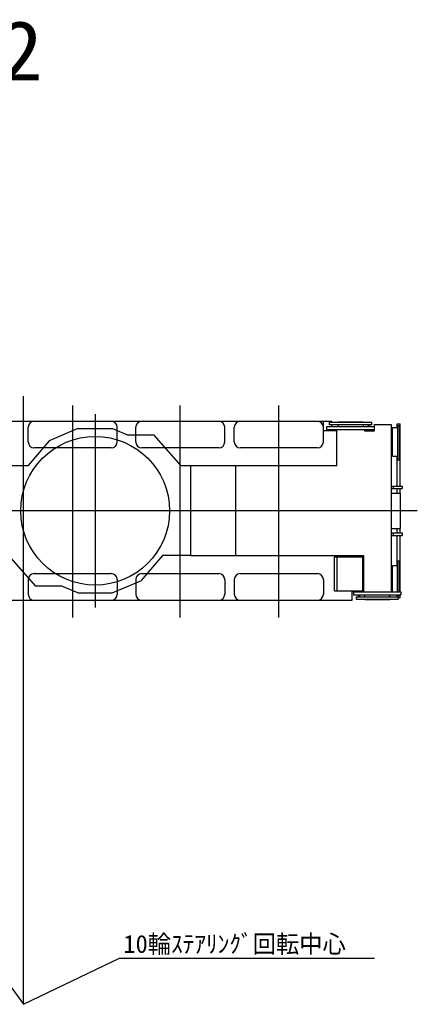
# Model space of a CAD drawing. Extents: x 1292 to 96515, y -55444 to 58338.
# Tile 72 of 80: x 33237 to 39892, y 41846 to 58338. Entities that reach past the tile are written whole.
import ezdxf

# ---------------------------------------------------------------- set-up
doc = ezdxf.new("R2010")
doc.units = 0
doc.header["$PDMODE"] = 35
doc.layers.get('0').update_dxf_attribs({"linetype": 'CONTINUOUS'})

msp = doc.modelspace()

# ---------------------------------------------------------------- linework, layer by layer
at = {"color": 151, "linetype": 'Continuous'}
for p, q in [((33299.39, 41847.48), (33299.39, 52032.63)), ((26274.37, 51452.64), (33299.39, 41847.48)), ((33299.39, 41847.48), (34905.03, 42617.7)), ((34905.03, 42617.7), (39178.34, 42617.7))]:
    msp.add_line(p, q, dxfattribs=at)
at = {"color": 104, "linetype": 'Continuous'}
for p, q in [((34124.37, 48325.54), (34124.37, 51874.34)), ((35924.37, 48325.54), (35924.37, 51874.34)), ((37574.37, 48325.54), (37574.37, 51874.34)), ((34499.37, 51732.4), (34499.37, 48494.1)), ((29544.37, 51613.25), (38462.17, 51613.25)), ((33379.37, 51265.75), (33379.37, 51510.75)), ((34769.37, 51610.75), (33479.37, 51610.75)), ((34212.37, 51488.25), (33732.27, 51285.55)), ((34212.37, 51488.25), (34789.37, 51488.25)), ((34789.37, 51488.25), (35054.37, 51378.25)), ((34869.37, 51265.75), (34869.37, 51510.75)), ((35179.37, 51265.75), (35179.37, 51510.75)), ((36569.37, 51610.75), (35279.37, 51610.75)), ((36669.37, 51265.75), (36669.37, 51510.75)), ((36829.37, 51265.75), (36829.37, 51510.75)), ((38219.37, 51610.75), (36929.37, 51610.75)), ((38318.37, 51613.25), (38318.37, 51458.25)), ((38318.37, 51458.25), (38544.37, 51458.25)), ((38319.37, 51265.75), (38319.37, 51510.75)), ((38379.37, 51473.25), (38379.37, 51523.25)), ((38379.37, 51523.25), (38509.37, 51523.25)), ((38379.37, 51473.25), (38509.37, 51473.25)), ((38462.17, 51593.25), (38462.17, 51613.25)), ((38462.17, 51523.25), (38462.17, 51553.25)), ((38462.17, 51458.24), (38462.17, 51473.25)), ((38509.37, 51523.25), (39044.37, 51523.25)), ((38509.37, 51473.25), (39044.37, 51473.25)), ((38544.37, 50863.25), (38544.37, 51473.25)), ((39009.37, 51473.25), (39009.37, 51453.55)), ((39044.37, 51523.25), (39174.37, 51523.25)), ((39044.37, 51473.25), (39174.37, 51473.25)), ((39174.37, 51473.25), (39174.37, 51523.25)), ((39174.67, 51557.55), (39454.37, 51557.55)), ((39174.67, 51453.55), (39174.67, 51557.55)), ((39454.37, 51557.55), (39454.37, 48753.25)), ((39474.87, 51508.25), (39559.87, 51508.25)), ((39474.87, 51028.25), (39474.87, 51508.25)), ((39554.87, 51567.75), (39604.87, 51567.75)), ((39554.87, 51508.25), (39554.87, 51567.75)), ((39588.87, 51538.25), (39559.87, 51538.25)), ((39559.87, 51538.25), (39559.87, 50958.25)), ((39588.87, 51538.25), (39588.87, 50958.25)), ((39588.87, 51533.25), (39589.37, 51533.25)), ((39589.37, 51533.25), (39589.37, 51392.75)), ((39604.87, 50525.75), (39604.87, 51567.75)), ((35489.37, 51378.25), (35054.37, 51378.25)), ((35941.97, 50863.25), (35489.37, 51378.25)), ((39009.37, 51453.55), (39174.67, 51453.55)), ((39588.87, 51392.75), (39589.37, 51392.75)), ((39589.37, 51392.75), (39589.37, 51249.85)), ((33732.27, 51285.55), (33373.87, 50863.25)), ((34769.37, 51165.75), (33479.37, 51165.75)), ((36569.37, 51165.75), (35279.37, 51165.75)), ((38219.37, 51165.75), (36929.37, 51165.75)), ((39588.87, 51249.85), (39589.37, 51249.85)), ((39589.37, 51249.85), (39589.37, 51106.55)), ((39474.87, 51028.25), (39559.87, 51028.25)), ((39554.87, 50525.75), (39554.87, 51028.25)), ((39588.87, 51106.55), (39589.37, 51106.55)), ((39588.87, 50963.25), (39589.37, 50963.25)), ((39589.37, 51106.55), (39589.37, 50963.25)), ((33373.87, 50863.25), (29359.37, 50863.25)), ((38544.37, 50863.25), (35941.97, 50863.25)), ((36098.47, 50863.25), (36098.47, 49363.25)), ((36850.07, 50863.25), (36850.07, 49363.25)), ((39588.87, 50958.25), (39559.87, 50958.25)), ((39454.37, 50525.75), (39494.37, 50525.75)), ((39454.37, 50485.75), (39494.37, 50485.75)), ((39494.37, 50485.75), (39494.37, 50525.75)), ((39494.37, 50525.75), (39600.31, 50525.75)), ((39494.37, 50485.75), (39600.31, 50485.75)), ((39554.87, 50408.25), (39554.87, 50485.75)), ((39600.31, 50525.75), (39639.37, 50525.75)), ((39600.31, 50485.75), (39639.37, 50485.75)), ((39604.87, 50408.25), (39604.87, 50485.75)), ((39639.37, 50525.75), (39639.37, 50485.75)), ((39454.37, 50408.25), (39604.87, 50408.25)), ((39604.87, 50408.25), (39604.87, 49818.25)), ((39892.25, 50113.25), (23348.97, 50113.25)), ((39454.37, 49818.25), (39604.87, 49818.25)), ((39554.87, 49740.75), (39554.87, 49818.25)), ((39604.87, 49740.75), (39604.87, 49818.25)), ((39454.37, 49740.75), (39494.37, 49740.75)), ((39454.37, 49700.75), (39494.37, 49700.75)), ((39494.37, 49740.75), (39600.31, 49740.75)), ((39494.37, 49700.75), (39494.37, 49740.75)), ((39494.37, 49700.75), (39600.31, 49700.75)), ((39554.87, 49198.25), (39554.87, 49700.75)), ((39600.31, 49740.75), (39639.37, 49740.75)), ((39600.31, 49700.75), (39639.37, 49700.75)), ((39604.87, 48753.25), (39604.87, 49700.75)), ((39639.37, 49740.75), (39639.37, 49700.75)), ((33509.37, 48848.25), (33056.77, 49363.25)), ((35624.87, 49363.25), (35266.47, 48940.95)), ((36098.47, 49363.25), (35624.87, 49363.25)), ((36098.47, 49363.25), (36850.07, 49363.25)), ((36850.07, 49363.25), (38989.37, 49363.25)), ((38504.87, 49343.25), (38549.37, 49343.25)), ((38504.87, 48773.25), (38504.87, 49343.25)), ((38549.37, 49343.25), (38979.37, 49343.25)), ((38549.37, 48773.25), (38549.37, 49343.25)), ((38979.37, 48773.25), (38979.37, 49343.25)), ((38989.37, 49363.25), (38989.37, 48753.25)), ((39474.87, 49198.25), (39559.87, 49198.25)), ((39474.87, 48753.24), (39474.87, 49198.25)), ((39588.87, 49268.25), (39559.87, 49268.25)), ((39559.87, 48753.25), (39559.87, 49268.25)), ((39588.87, 48753.25), (39588.87, 49268.25)), ((39588.87, 49263.25), (39589.37, 49263.25)), ((39589.37, 49119.95), (39589.37, 49263.25)), ((33479.37, 49060.75), (34769.37, 49060.75)), ((35279.37, 49060.75), (36569.37, 49060.75)), ((36929.37, 49060.75), (38219.37, 49060.75)), ((39588.87, 49119.95), (39589.37, 49119.95)), ((39589.37, 48976.65), (39589.37, 49119.95)), ((33379.37, 48960.75), (33379.37, 48715.75)), ((33944.37, 48848.25), (33509.37, 48848.25)), ((34209.37, 48738.25), (33944.37, 48848.25)), ((34786.37, 48738.25), (35266.47, 48940.95)), ((34869.37, 48960.75), (34869.37, 48715.75)), ((35179.37, 48960.75), (35179.37, 48715.75)), ((36669.37, 48960.75), (36669.37, 48715.75)), ((36829.37, 48960.75), (36829.37, 48715.75)), ((38319.37, 48960.75), (38319.37, 48715.75)), ((39588.87, 48976.65), (39589.37, 48976.65)), ((39588.87, 48833.75), (39589.37, 48833.75)), ((39589.37, 48833.75), (39589.37, 48976.65)), ((39589.37, 48753.25), (39589.37, 48833.75)), ((34209.37, 48738.25), (34499.37, 48738.25)), ((34499.37, 48738.25), (34786.37, 48738.25)), ((38504.87, 48773.25), (38549.37, 48773.25)), ((38549.37, 48773.25), (38979.37, 48773.25)), ((38804.37, 48613.25), (38804.37, 48773.25)), ((38824.37, 48753.25), (38824.37, 48703.25)), ((38824.37, 48753.25), (38954.37, 48753.25)), ((38824.37, 48703.25), (38954.37, 48703.25)), ((38954.37, 48753.25), (39489.37, 48753.25)), ((38954.37, 48703.25), (39489.37, 48703.25)), ((38979.37, 48773.25), (38989.37, 48773.25)), ((39489.37, 48753.25), (39619.37, 48753.25)), ((39489.37, 48703.25), (39619.37, 48703.25)), ((39554.87, 48673.25), (39554.87, 48703.25)), ((39559.87, 48688.25), (39559.87, 48703.25)), ((39588.87, 48688.25), (39559.87, 48688.25)), ((39573.87, 48658.75), (39604.87, 48658.75)), ((39588.87, 48688.25), (39588.87, 48703.25)), ((39588.87, 48693.25), (39589.37, 48693.25)), ((39589.37, 48693.25), (39589.37, 48703.25)), ((39604.87, 48658.75), (39604.87, 48703.25)), ((39619.37, 48753.25), (39619.37, 48703.25)), ((30030.37, 48613.25), (38804.37, 48613.25)), ((33479.37, 48615.75), (34769.37, 48615.75)), ((35279.37, 48615.75), (36569.37, 48615.75)), ((36929.37, 48615.75), (38219.37, 48615.75))]:
    msp.add_line(p, q, dxfattribs=at)
at = {"color": 130, "linetype": 'Continuous'}
for p, q in [((38474.87, 51593.25), (38424.87, 51593.25)), ((38424.87, 51553.25), (38424.87, 51593.25)), ((38474.87, 51553.25), (38424.87, 51553.25)), ((39078.87, 51593.25), (38474.87, 51593.25)), ((39078.87, 51553.25), (38474.87, 51553.25)), ((38566.87, 51603.25), (38986.87, 51603.25)), ((38566.87, 51603.25), (38566.87, 51593.25)), ((38566.87, 51553.25), (38566.87, 51523.25)), ((38986.87, 51603.25), (38986.87, 51593.25)), ((38986.87, 51553.25), (38986.87, 51523.25)), ((39174.67, 51465.25), (39011.87, 51465.25)), ((39011.87, 51453.55), (39011.87, 51465.25)), ((39128.87, 51593.25), (39078.87, 51593.25)), ((39128.87, 51553.25), (39078.87, 51553.25)), ((39128.87, 51553.25), (39128.87, 51593.25)), ((38804.37, 48761.25), (38986.87, 48761.25)), ((38869.87, 48673.25), (38919.87, 48673.25)), ((38869.87, 48673.25), (38869.87, 48633.25)), ((38919.87, 48673.25), (39523.87, 48673.25)), ((38986.87, 48773.25), (38986.87, 48761.25)), ((39011.87, 48673.25), (39011.87, 48703.25)), ((39431.87, 48673.25), (39431.87, 48703.25)), ((39523.87, 48673.25), (39573.87, 48673.25)), ((39573.87, 48673.25), (39573.87, 48633.25)), ((38869.87, 48633.25), (38919.87, 48633.25)), ((38919.87, 48633.25), (39523.87, 48633.25)), ((39011.87, 48623.25), (39011.87, 48633.25)), ((39431.87, 48623.25), (39011.87, 48623.25)), ((39431.87, 48623.25), (39431.87, 48633.25)), ((39523.87, 48633.25), (39573.87, 48633.25))]:
    msp.add_line(p, q, dxfattribs=at)
at = {"color": 104, "linetype": 'Continuous'}
msp.add_circle((34499.37, 50113.25), 1245.5, dxfattribs=at)
for centre, start, end in [((33479.37, 51510.75), 90, 180), ((34769.37, 51510.75), 0, 90), ((35279.37, 51510.75), 90, 180), ((36569.37, 51510.75), 0, 90), ((36929.37, 51510.75), 90, 180), ((38219.37, 51510.75), 0, 90), ((33479.37, 51265.75), 180, 270), ((34769.37, 51265.75), 270, 0), ((35279.37, 51265.75), 180, 270), ((36569.37, 51265.75), 270, 0), ((36929.37, 51265.75), 180, 270), ((38219.37, 51265.75), 270, 0), ((33479.37, 48960.75), 90, 180), ((34769.37, 48960.75), 0, 90), ((35279.37, 48960.75), 90, 180), ((36569.37, 48960.75), 0, 90), ((36929.37, 48960.75), 90, 180), ((38219.37, 48960.75), 0, 90), ((33479.37, 48715.75), 180, 270), ((34769.37, 48715.75), 270, 0), ((35279.37, 48715.75), 180, 270), ((36569.37, 48715.75), 270, 0), ((36929.37, 48715.75), 180, 270), ((38219.37, 48715.75), 270, 0)]:
    msp.add_arc(centre, 100, start, end, dxfattribs=at)
at = {"color": 130, "linetype": 'Continuous'}
for centre, start, end in [((38932.37, 51256.75), 56.769432, 68.533864), ((38932.37, 51256.75), 40.876032, 42.807353), ((39066.37, 48969.75), 220.876111, 222.807353), ((39066.37, 48969.75), 236.769432, 248.533864)]:
    msp.add_arc(centre, 318.6, start, end, dxfattribs=at)
at = {"color": 20, "linetype": 'Continuous'}
for p in [(34499.37, 50113.25), (33299.39, 41847.48)]:
    msp.add_point(p, dxfattribs=at)

# ---------------------------------------------------------------- texts
at = {"color": 7, "linetype": 'Continuous', "attachment_point": 1}
for s, insert, char_height in [('\\W1.034014;\\A1;B7000102', (27993.24, 58320.33), 1000), ('\\A1;10輪ｽﾃｱﾘﾝｸﾞ回転中心', (34972.51, 43007.61), 300)]:
    msp.add_mtext(s, dxfattribs=dict(at, insert=insert, char_height=char_height))

doc.saveas('drawing.dxf')
